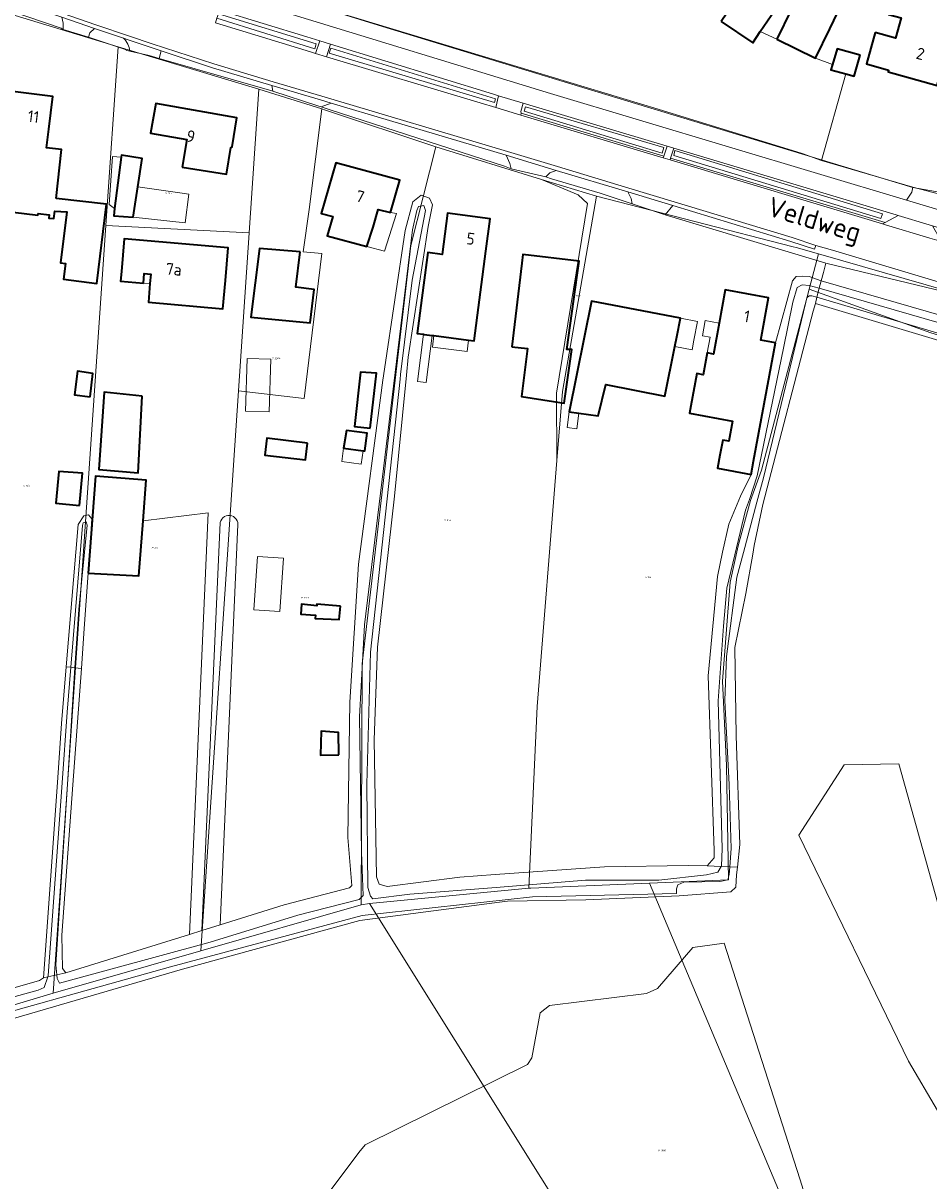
# Model space of a CAD drawing. Header units: metres. Extents: x 104777 to 177370, y 409697 to 438337.
# Tile 61 of 133: x 129444 to 129583, y 423271 to 423448. Entities that reach past the tile are written whole.
import ezdxf
from ezdxf.enums import TextEntityAlignment as Align
from ezdxf.lldxf.tags import DXFTag

# ---------------------------------------------------------------- set-up
doc = ezdxf.new("R2010")
doc.units = ezdxf.units.M
for name, color, linetype, lineweight in [('B-WE-GR-FRUITTEELT-GV', 40, 'Continuous', 13), ('B-WE-GR-GRAS-GV', 60, 'Continuous', 13), ('B-WE-GR-GROENVOORZIENING-GV', 80, 'Continuous', 18), ('B-WE-GR-HAAG-GV', 90, 'Continuous', 13), ('B-WE-GR-HOUTWAL-GV', 40, 'Continuous', 13), ('B-WE-KG-GRENS_PERCEEL-G', 150, 'KG-PERCEEL-SO', 18), ('B-WE-KG-GRENS_PERCEEL-S', 150, 'Continuous', 25), ('B-WE-OG-BEBOUWING-G', 7, 'Continuous', 35), ('B-WE-OG-BEBOUWING-GV', 7, 'Continuous', 35), ('B-WE-OG-BEBOUWING_HUISNUMMER-T18', 10, 'Continuous', 18), ('B-WE-OG-BEBOUWING_LUIFEL-GV', 7, 'Continuous', 18), ('B-WE-OG-BEBOUWING_STRAATNAAM-T18', 10, 'Continuous', 18), ('B-WE-OG-TERREIN_BEGROEID-GV', 7, 'Continuous', 18), ('B-WE-OG-TERREIN_ERF-GV', 7, 'Continuous', 18), ('B-WE-OG-TERREIN_OEVER-GV', 7, 'Continuous', 18), ('B-WE-OG-WATER-GV', 130, 'Continuous', 18), ('B-WE-OG-WATER_GREPPEL-GV', 160, 'Continuous', 18), ('B-WE-OG-WATER_SLOOT-GV', 120, 'Continuous', 18), ('B-WE-OG-WEG-GV', 7, 'Continuous', 18), ('B-WE-VH-GESLOTENVERHARDING_ASFALT-GV', 10, 'Continuous', 18), ('B-WE-VH-HALFVERHARDING_GRIND-GV', 252, 'Continuous', 18), ('B-WE-VH-OPENVERHARDING_BETONSTRAATSTEEN-GV', 90, 'Continuous', 18), ('B-WE-VH-OPENVERHARDING_TEGEL-GV', 90, 'Continuous', 18)]:
    doc.layers.add(name, color=color, linetype=linetype, lineweight=lineweight)
doc.styles.add('NLCS-ISO', font='NLCS-ISO.ttf')
doc.styles.add('NLCS-ISO-M20-T18', font='NLCS-ISO.ttf', dxfattribs={"height": 0.036})
doc.styles.get("Standard").update_dxf_attribs({"font": 'Romans.shx'})
tags = doc.linetypes.add('KG-PERCEEL-SO', pattern='A,5.5,-2,["P",Standard,S=1.8,R=0,X=-0.5,Y=-0.9],-2,5.5,-2,[5,NLCS.SHX,S=0.75,R=0,X=0,Y=0],-2', length=19).pattern_tags.tags
tags[6] = DXFTag(74, 10)

# ---------------------------------------------------------------- blocks, each defined once
blk = doc.blocks.new('SKG-PERCEELNUMMER-SO')
at = {"style": 'NLCS-ISO', "oblique": 10, "flags": 1}
for tag, p in [('GEMEENTECODE', (0, 2.6)), ('PERCEELGROOTTE', (0, -2.4))]:
    blk.add_attdef(tag, text='', height=1.8, dxfattribs=at).set_placement(p, align=Align.MIDDLE_CENTER)
at = {"style": 'NLCS-ISO', "oblique": 10}
blk.add_attdef('SECTIE', text='', height=1.8, dxfattribs=at).set_placement((-0.5, 0), align=Align.MIDDLE_RIGHT)
blk.add_attdef('PERCEELNUMMER', text='', height=1.8, dxfattribs=at).set_placement((0.5, 0), align=Align.MIDDLE_LEFT)

msp = doc.modelspace()

# ---------------------------------------------------------------- linework, layer by layer
at = {"layer": 'B-WE-GR-FRUITTEELT-GV', "ltscale": 20, "flags": 128}
msp.add_lwpolyline([(129487.51, 423450.966), (129541.523, 423434.632), (129563.525, 423427.901), (129566.512, 423426.818), (129570.244, 423440.038), (129567.93, 423440.69), (129568.173, 423441.481), (129565.6, 423442.46), (129559.67, 423445.34), (129557.146, 423446.514), (129556, 423444.82), (129551.17, 423448.08)], dxfattribs=at)
at = {"layer": 'B-WE-GR-GRAS-GV', "ltscale": 20, "flags": 128}
for points in [[(129454.359, 423363.731), (129453.774, 423355.259), (129453.327, 423349.146), (129452.025, 423331.358), (129450.341, 423308.342), (129450.456, 423303.278), (129450.971, 423302.574), (129469.842, 423308.47), (129472.702, 423372.942), (129462.761, 423371.69), (129462.133, 423363.3), (129454.37, 423363.73)], [(129569.987, 423334.407), (129563.044, 423323.641), (129579.819, 423289.095), (129588.689, 423273.978), (129592.847, 423245.413), (129615.865, 423265.896), (129605.346, 423285.425), (129623.199, 423298.106), (129637.777, 423275.663), (129655.169, 423286.757), (129660.974, 423292.502), (129657.114, 423298.276), (129608.502, 423304.987), (129584.237, 423313.418), (129578.312, 423334.539)]]:
    msp.add_lwpolyline(points, close=True, dxfattribs=at)
msp.add_lwpolyline([(129578.749, 423221.402), (129563.204, 423271.084), (129551.619, 423307.113), (129546.833, 423306.446), (129541.431, 423300.183), (129539.725, 423299.441), (129524.905, 423297.585), (129523.502, 423296.477), (129522.22, 423289.596), (129521.556, 423288.584), (129496.724, 423276.308), (129495.76, 423275.121), (129484.783, 423260.516)], dxfattribs=at)
at = {"layer": 'B-WE-GR-GROENVOORZIENING-GV', "ltscale": 20, "flags": 128}
for points in [[(129474.272, 423449.231), (129474.059, 423448.555), (129489.04, 423443.872), (129489.252, 423444.641)], [(129491.48, 423443.979), (129491.228, 423443.21), (129516.494, 423435.672), (129516.653, 423436.255)], [(129521.219, 423435.006), (129521.034, 423434.343), (129542.118, 423427.948), (129542.37, 423428.769)], [(129544.068, 423428.319), (129543.909, 423427.55), (129575.557, 423417.916), (129575.809, 423418.632)]]:
    msp.add_lwpolyline(points, close=True, dxfattribs=at)
at = {"layer": 'B-WE-GR-HAAG-GV', "ltscale": 20, "flags": 128}
for points in [[(129474.272, 423449.231), (129474.059, 423448.555), (129489.04, 423443.872), (129489.252, 423444.641)], [(129491.48, 423443.979), (129491.228, 423443.21), (129516.494, 423435.672), (129516.653, 423436.255)], [(129521.219, 423435.006), (129521.034, 423434.343), (129542.118, 423427.948), (129542.37, 423428.769)], [(129544.068, 423428.319), (129543.909, 423427.55), (129575.557, 423417.916), (129575.809, 423418.632)]]:
    msp.add_lwpolyline(points, close=True, dxfattribs=at)
at = {"layer": 'B-WE-GR-HOUTWAL-GV', "ltscale": 20, "flags": 128}
for points in [[(129566.462, 423408.402), (129652.926, 423383.422), (129666.929, 423379.046), (129681.421, 423372.844), (129694.491, 423366.767), (129688.318, 423372.31), (129678.449, 423376.849), (129650.163, 423387.14), (129627.365, 423394), (129585.146, 423406.771), (129567.164, 423411.083), (129566.799, 423409.688)], [(129569.987, 423334.407), (129578.312, 423334.539), (129584.237, 423313.418), (129608.502, 423304.987), (129657.114, 423298.276), (129660.974, 423292.502), (129655.169, 423286.757), (129637.777, 423275.663), (129623.199, 423298.106), (129605.346, 423285.425), (129615.865, 423265.896), (129592.847, 423245.413), (129588.689, 423273.978), (129579.819, 423289.095), (129563.044, 423323.641)]]:
    msp.add_lwpolyline(points, close=True, dxfattribs=at)
for points in [[(129606.491, 423392.672), (129565.561, 423404.956), (129565.25, 423403.769), (129557.514, 423374.199), (129556.218, 423367.93), (129555.986, 423366.634), (129554.91, 423360.613), (129553.241, 423352.341), (129553.431, 423338.81), (129554.021, 423322.22), (129553.652, 423318.749), (129553.53, 423317.6), (129553.42, 423315.681), (129552.627, 423314.992), (129544.732, 423314.365), (129530.443, 423313.769), (129518.483, 423313.561), (129517.265, 423313.401), (129495.929, 423310.598), (129468.784, 423303.149), (129430.16, 423291.909)], [(129484.783, 423260.516), (129495.76, 423275.121), (129496.724, 423276.308), (129521.556, 423288.584), (129522.22, 423289.596), (129523.502, 423296.477), (129524.905, 423297.585), (129539.725, 423299.441), (129541.431, 423300.183), (129546.833, 423306.446), (129551.619, 423307.113), (129563.204, 423271.084), (129578.749, 423221.402)]]:
    msp.add_lwpolyline(points, dxfattribs=at)
at = {"layer": 'B-WE-KG-GRENS_PERCEEL-G', "ltscale": 20, "flags": 128}
for points in [[(129485.502, 423451.636), (129499.353, 423447.277), (129529.505, 423438.136), (129555.692, 423430.156), (129580.457, 423422.681), (129590.01, 423420.972)], [(129436.789, 423450.9), (129458.932, 423444.176)], [(129458.932, 423444.176), (129457.06, 423416.863)], [(129458.932, 423444.176), (129480.438, 423437.696)], [(129480.438, 423437.696), (129478.964, 423415.742)], [(129480.438, 423437.696), (129490.12, 423434.682)], [(129490.12, 423434.682), (129488.142, 423419.29), (129487.257, 423412.82), (129490.1, 423412.601), (129487.412, 423390.414), (129477.342, 423391.582)], [(129490.12, 423434.682), (129490.655, 423434.515), (129507.524, 423428.885)], [(129507.524, 423428.885), (129503.698, 423413.805), (129496.288, 423349.828), (129496.085, 423313.002)], [(129507.524, 423428.885), (129523.666, 423423.922)], [(129526.041, 423380.935), (129526.005, 423391.215), (129530.7, 423420.211), (129529.284, 423421.538), (129523.666, 423423.922)], [(129523.666, 423423.922), (129532.076, 423421.337)], [(129532.076, 423421.337), (129526.883, 423391.499), (129526.041, 423380.935)], [(129532.076, 423421.337), (129562.179, 423413.621)], [(129457.06, 423416.863), (129449.015, 423299.471)], [(129457.06, 423416.863), (129478.964, 423415.742)], [(129478.964, 423415.742), (129477.342, 423391.582)], [(129562.179, 423413.621), (129562.622, 423413.494)], [(129562.622, 423413.494), (129566.048, 423412.511)], [(129566.048, 423412.511), (129564.617, 423407.137)], [(129566.048, 423412.511), (129589.231, 423405.833), (129604.399, 423401.108), (129620.724, 423396.072), (129641.492, 423390.031), (129655.85, 423385.507), (129666.815, 423381.572)], [(129564.617, 423407.137), (129563.995, 423404.802)], [(129564.617, 423407.137), (129583.232, 423400.467), (129648.903, 423380.335), (129668.849, 423372.791), (129689.691, 423363.246), (129708.225, 423354.766), (129726.135, 423344.342), (129732.093, 423340.896)], [(129563.995, 423404.802), (129557.35, 423379.448), (129555.656, 423374.837)], [(129477.342, 423391.582), (129471.593, 423305.965)], [(129526.041, 423380.935), (129523.043, 423343.333), (129521.746, 423315.514)], [(129555.656, 423374.837), (129553.76, 423367.86), (129552.547, 423362.325), (129551.381, 423347.205), (129551.989, 423334.298), (129552.3, 423316.806), (129540.21, 423316.301)], [(129521.746, 423315.514), (129497.394, 423313.174)], [(129540.21, 423316.301), (129522.04, 423315.542), (129521.746, 423315.514)], [(129581.111, 423218.993), (129540.21, 423316.301)], [(129497.394, 423313.174), (129496.085, 423313.002)], [(129563.149, 423208.056), (129497.394, 423313.174)], [(129496.085, 423313.002), (129471.593, 423305.965)], [(129471.593, 423305.965), (129449.015, 423299.471)], [(129449.015, 423299.471), (129428.717, 423293.396)]]:
    msp.add_lwpolyline(points, dxfattribs=at)
at = {"layer": 'B-WE-OG-BEBOUWING-G', "ltscale": 20, "flags": 128}
for points in [[(129574.69, 423446.39), (129573.38, 423441.57), (129576.76, 423440.64), (129576.68, 423440.34), (129584.19, 423438.29), (129585.5, 423443.11), (129592.88, 423470.125), (129584.604, 423472.384), (129583.686, 423469.006), (129582.239, 423469.401), (129576.732, 423449.136), (129578.661, 423448.609), (129577.825, 423445.534)], [(129449.457, 423420.972), (129450.297, 423428.495), (129447.972, 423428.744), (129448.33, 423431.62), (129448.95, 423436.58), (129442.46, 423437.39), (129441.84, 423432.43), (129441.783, 423431.963), (129438.987, 423432.312), (129437.398, 423419.582), (129446.685, 423418.423), (129446.717, 423418.681), (129448.403, 423418.506), (129448.356, 423417.975), (129449.117, 423417.927), (129449.245, 423419.076), (129451.084, 423418.951), (129450.112, 423411.152), (129450.902, 423411.053), (129450.605, 423408.641), (129455.666, 423408.01), (129457.175, 423420.11)], [(129468.72, 423425.78), (129475.51, 423424.72), (129476.2, 423428.8), (129476.37, 423428.92), (129477.12, 423433.34), (129464.69, 423435.5), (129463.9, 423430.97), (129469.45, 423430)], [(129500.593, 423418.874), (129502.04, 423423.81), (129492.25, 423426.44), (129489.99, 423418.72), (129491.792, 423418.238), (129490.908, 423415.308), (129496.989, 423413.668), (129497.922, 423416.597), (129498.734, 423419.336)], [(129505.619, 423400.239), (129505.749, 423400.222), (129506.95, 423400.067), (129507.238, 423400.03), (129512.527, 423399.346), (129513.407, 423399.232), (129515.17, 423412.93), (129515.82, 423417.89), (129509.33, 423418.73), (129508.51, 423412.43), (129506.28, 423412.72), (129505.63, 423407.76), (129504.682, 423400.36)], [(129462.807, 423408.057), (129462.934, 423409.502), (129463.94, 423409.413), (129463.813, 423407.974), (129463.565, 423405.15), (129474.96, 423404.147), (129475.35, 423408.48), (129475.78, 423413.47), (129459.87, 423414.83), (129459.44, 423409.85), (129459.301, 423408.366)], [(129486.76, 423412.82), (129480.58, 423413.37), (129479.236, 423402.848), (129488.287, 423401.99), (129488.92, 423407.102), (129486.104, 423407.443)], [(129519.143, 423398.316), (129521.556, 423398.064), (129520.607, 423390.742), (129527.156, 423389.71), (129528.318, 423397.886), (129527.55, 423397.896), (129529.126, 423409.285), (129529.424, 423411.438), (129520.84, 423412.425), (129520.683, 423411.123)], [(129559.46, 423398.92), (129557.21, 423399.33), (129558.41, 423405.83), (129551.78, 423407.05), (129550.843, 423401.955), (129549.97, 423397.21), (129549.04, 423397.38), (129548.43, 423394.04), (129547.44, 423394.22), (129546.54, 423389.3), (129546.325, 423388.156), (129552.916, 423386.945), (129552.351, 423383.868), (129551.393, 423384.044), (129550.974, 423381.766), (129550.6, 423379.752), (129555.75, 423378.796), (129556.125, 423380.818), (129558.55, 423394)], [(129529.402, 423388.184), (129532.34, 423387.776), (129533.528, 423392.556), (129542.534, 423390.773), (129544.077, 423398.385), (129544.373, 423399.844), (129544.95, 423402.69), (129531.321, 423405.285), (129527.918, 423388.39)], [(129462.618, 423390.791), (129456.804, 423391.395), (129455.996, 423379.563), (129462.011, 423379.023)], [(129454.37, 423363.73), (129462.133, 423363.3), (129462.761, 423371.69), (129463.229, 423377.939), (129455.467, 423378.516)]]:
    msp.add_lwpolyline(points, close=True, dxfattribs=at)
at = {"layer": 'B-WE-OG-BEBOUWING-GV', "ltscale": 20, "flags": 128}
for points in [[(129574.69, 423446.39), (129573.38, 423441.57), (129576.76, 423440.64), (129576.68, 423440.34), (129584.19, 423438.29), (129585.5, 423443.11), (129592.88, 423470.125), (129584.604, 423472.384), (129583.686, 423469.006), (129582.239, 423469.401), (129576.732, 423449.136), (129578.661, 423448.609), (129577.825, 423445.534)], [(129551.17, 423448.08), (129556, 423444.82), (129557.146, 423446.514), (129558.8, 423448.96), (129561.597, 423453.095), (129556.767, 423456.355), (129553.97, 423452.22)], [(129559.67, 423445.34), (129565.6, 423442.46), (129567.79, 423446.96), (129569.635, 423450.75), (129563.705, 423453.63), (129561.86, 423449.84)], [(129572.422, 423442.904), (129568.913, 423443.893), (129568.173, 423441.481), (129567.93, 423440.69), (129570.244, 423440.038), (129571.513, 423439.68)], [(129449.457, 423420.972), (129450.297, 423428.495), (129447.972, 423428.744), (129448.33, 423431.62), (129448.95, 423436.58), (129442.46, 423437.39), (129441.84, 423432.43), (129441.783, 423431.963), (129438.987, 423432.312), (129437.398, 423419.582), (129446.685, 423418.423), (129446.717, 423418.681), (129448.403, 423418.506), (129448.356, 423417.975), (129449.117, 423417.927), (129449.245, 423419.076), (129451.084, 423418.951), (129450.112, 423411.152), (129450.902, 423411.053), (129450.605, 423408.641), (129455.666, 423408.01), (129457.175, 423420.11)], [(129468.72, 423425.78), (129475.51, 423424.72), (129476.2, 423428.8), (129476.37, 423428.92), (129477.12, 423433.34), (129464.69, 423435.5), (129463.9, 423430.97), (129469.45, 423430)], [(129461.26, 423418.146), (129461.953, 423422.754), (129462.605, 423427.09), (129459.436, 423427.615), (129459.399, 423427.317), (129458.411, 423419.443), (129458.276, 423418.368)], [(129500.593, 423418.874), (129502.04, 423423.81), (129492.25, 423426.44), (129489.99, 423418.72), (129491.792, 423418.238), (129490.908, 423415.308), (129496.989, 423413.668), (129497.922, 423416.597), (129498.734, 423419.336)], [(129505.619, 423400.239), (129505.749, 423400.222), (129506.95, 423400.067), (129507.238, 423400.03), (129512.527, 423399.346), (129513.407, 423399.232), (129515.17, 423412.93), (129515.82, 423417.89), (129509.33, 423418.73), (129508.51, 423412.43), (129506.28, 423412.72), (129505.63, 423407.76), (129504.682, 423400.36)], [(129462.807, 423408.057), (129462.934, 423409.502), (129463.94, 423409.413), (129463.813, 423407.974), (129463.565, 423405.15), (129474.96, 423404.147), (129475.35, 423408.48), (129475.78, 423413.47), (129459.87, 423414.83), (129459.44, 423409.85), (129459.301, 423408.366)], [(129486.76, 423412.82), (129480.58, 423413.37), (129479.236, 423402.848), (129488.287, 423401.99), (129488.92, 423407.102), (129486.104, 423407.443)], [(129519.143, 423398.316), (129521.556, 423398.064), (129520.607, 423390.742), (129527.156, 423389.71), (129528.318, 423397.886), (129527.55, 423397.896), (129529.126, 423409.285), (129529.424, 423411.438), (129520.84, 423412.425), (129520.683, 423411.123)], [(129559.46, 423398.92), (129557.21, 423399.33), (129558.41, 423405.83), (129551.78, 423407.05), (129550.843, 423401.955), (129549.97, 423397.21), (129549.04, 423397.38), (129548.43, 423394.04), (129547.44, 423394.22), (129546.54, 423389.3), (129546.325, 423388.156), (129552.916, 423386.945), (129552.351, 423383.868), (129551.393, 423384.044), (129550.974, 423381.766), (129550.6, 423379.752), (129555.75, 423378.796), (129556.125, 423380.818), (129558.55, 423394)], [(129529.402, 423388.184), (129532.34, 423387.776), (129533.528, 423392.556), (129542.534, 423390.773), (129544.077, 423398.385), (129544.373, 423399.844), (129544.95, 423402.69), (129531.321, 423405.285), (129527.918, 423388.39)], [(129454.655, 423390.684), (129455.098, 423394.225), (129452.715, 423394.578), (129452.265, 423390.983)], [(129497.507, 423385.856), (129498.44, 423394.287), (129496.025, 423394.432), (129495.106, 423386.122)], [(129462.618, 423390.791), (129456.804, 423391.395), (129455.996, 423379.563), (129462.011, 423379.023)], [(129487.888, 423383.589), (129481.664, 423384.338), (129481.356, 423381.773), (129487.601, 423381.022)], [(129496.402, 423382.434), (129496.683, 423382.398), (129497.03, 423385.128), (129493.856, 423385.53), (129493.406, 423382.814)], [(129453.041, 423374.071), (129453.5, 423379.017), (129449.889, 423379.249), (129449.439, 423374.405)], [(129454.37, 423363.73), (129462.133, 423363.3), (129462.761, 423371.69), (129463.229, 423377.939), (129455.467, 423378.516)], [(129492.968, 423358.663), (129489.317, 423358.967), (129489.314, 423358.693), (129486.976, 423358.955), (129486.88, 423357.435), (129489.118, 423357.294), (129489.096, 423356.784), (129492.762, 423356.624)], [(129492.669, 423335.908), (129492.642, 423339.367), (129490.004, 423339.551), (129489.899, 423335.886)]]:
    msp.add_lwpolyline(points, close=True, dxfattribs=at)
at = {"layer": 'B-WE-OG-BEBOUWING_LUIFEL-GV', "ltscale": 20, "flags": 128}
for points in [[(129458.411, 423419.443), (129459.399, 423427.317), (129458.107, 423427.414), (129457.559, 423420.088)], [(129461.953, 423422.754), (129461.26, 423418.146), (129469.182, 423417.281), (129469.737, 423421.668), (129468.026, 423421.907)], [(129500.593, 423418.874), (129498.734, 423419.336), (129497.922, 423416.597), (129496.989, 423413.668), (129499.703, 423412.951), (129501.526, 423418.696)], [(129463.813, 423407.974), (129463.94, 423409.413), (129462.934, 423409.502), (129462.807, 423408.057)], [(129544.95, 423402.69), (129544.373, 423399.844), (129544.077, 423398.385), (129546.702, 423397.853), (129547.004, 423399.343), (129547.547, 423402.196)], [(129550.843, 423401.955), (129548.719, 423402.343), (129548.294, 423400.017), (129549.482, 423399.8), (129549.04, 423397.38), (129549.97, 423397.21)], [(129505.619, 423400.239), (129504.701, 423393.02), (129506.032, 423392.85), (129506.95, 423400.067), (129505.749, 423400.222)], [(129507.238, 423400.03), (129507.011, 423398.274), (129512.3, 423397.59), (129512.527, 423399.346)], [(129482.283, 423396.431), (129478.664, 423396.548), (129478.403, 423388.47), (129482.023, 423388.353)], [(129529.402, 423388.184), (129527.918, 423388.39), (129527.586, 423386.001), (129529.07, 423385.795)], [(129493.406, 423382.814), (129493.142, 423380.767), (129496.1, 423380.368), (129496.402, 423382.434)], [(129479.706, 423358.107), (129483.681, 423357.828), (129484.254, 423365.992), (129480.279, 423366.271)]]:
    msp.add_lwpolyline(points, close=True, dxfattribs=at)
at = {"layer": 'B-WE-OG-TERREIN_BEGROEID-GV', "ltscale": 20, "flags": 128}
msp.add_lwpolyline([(129579.484, 423420.757), (129580.302, 423421.953), (129580.47, 423422.707), (129566.512, 423426.818), (129563.525, 423427.901), (129541.523, 423434.632), (129487.51, 423450.966), (129489.374, 423452.639), (129487.036, 423452.333), (129486.593, 423452.561), (129486.318, 423452.703), (129485.599, 423453.073), (129485.564, 423453.171), (129485, 423452.699), (129483.904, 423451.781), (129483.815, 423451.668), (129476.865, 423454.162), (129476.51, 423454.308), (129476.419, 423454.345), (129476.417, 423454.339), (129475.839, 423452.932), (129483.924, 423450.392), (129483.726, 423449.694), (129525.05, 423437.03)], close=True, dxfattribs=at)
at = {"layer": 'B-WE-OG-TERREIN_ERF-GV', "ltscale": 20, "flags": 128}
for points in [[(129576.68, 423440.34), (129576.76, 423440.64), (129573.38, 423441.57), (129574.69, 423446.39), (129577.825, 423445.534), (129578.661, 423448.609), (129576.732, 423449.136), (129582.239, 423469.401), (129583.686, 423469.006), (129584.604, 423472.384), (129592.88, 423470.125), (129585.5, 423443.11), (129584.19, 423438.29)], [(129447.972, 423428.744), (129450.297, 423428.495), (129449.457, 423420.972), (129457.175, 423420.11), (129455.666, 423408.01), (129450.605, 423408.641), (129450.902, 423411.053), (129450.112, 423411.152), (129451.084, 423418.951), (129449.245, 423419.076), (129449.117, 423417.927), (129448.356, 423417.975), (129448.403, 423418.506), (129446.717, 423418.681), (129446.685, 423418.423), (129437.398, 423419.582), (129438.987, 423432.312), (129441.783, 423431.963), (129441.84, 423432.43), (129442.46, 423437.39), (129448.95, 423436.58), (129448.33, 423431.62)], [(129476.2, 423428.8), (129475.51, 423424.72), (129468.72, 423425.78), (129469.45, 423430), (129463.9, 423430.97), (129464.69, 423435.5), (129477.12, 423433.34), (129476.37, 423428.92)], [(129461.953, 423422.754), (129461.26, 423418.146), (129458.276, 423418.368), (129458.411, 423419.443), (129459.399, 423427.317), (129459.436, 423427.615), (129462.605, 423427.09)], [(129496.989, 423413.668), (129490.908, 423415.308), (129491.792, 423418.238), (129489.99, 423418.72), (129492.25, 423426.44), (129502.04, 423423.81), (129500.593, 423418.874), (129498.734, 423419.336), (129497.922, 423416.597)], [(129505.749, 423400.222), (129505.619, 423400.239), (129504.682, 423400.36), (129505.63, 423407.76), (129506.28, 423412.72), (129508.51, 423412.43), (129509.33, 423418.73), (129515.82, 423417.89), (129515.17, 423412.93), (129513.407, 423399.232), (129512.527, 423399.346), (129507.238, 423400.03), (129506.95, 423400.067)], [(129463.813, 423407.974), (129463.94, 423409.413), (129462.934, 423409.502), (129462.807, 423408.057), (129459.301, 423408.366), (129459.44, 423409.85), (129459.87, 423414.83), (129475.78, 423413.47), (129475.35, 423408.48), (129474.96, 423404.147), (129463.565, 423405.15)], [(129486.76, 423412.82), (129486.104, 423407.443), (129488.92, 423407.102), (129488.287, 423401.99), (129479.236, 423402.848), (129480.58, 423413.37)], [(129529.424, 423411.438), (129529.126, 423409.285), (129527.55, 423397.896), (129528.318, 423397.886), (129527.156, 423389.71), (129520.607, 423390.742), (129521.556, 423398.064), (129519.143, 423398.316), (129520.683, 423411.123), (129520.84, 423412.425)], [(129542.534, 423390.773), (129533.528, 423392.556), (129532.34, 423387.776), (129529.402, 423388.184), (129527.918, 423388.39), (129531.321, 423405.285), (129544.95, 423402.69), (129544.373, 423399.844), (129544.077, 423398.385)], [(129454.655, 423390.684), (129452.265, 423390.983), (129452.715, 423394.578), (129455.098, 423394.225)], [(129497.507, 423385.856), (129495.106, 423386.122), (129496.025, 423394.432), (129498.44, 423394.287)], [(129455.996, 423379.563), (129456.804, 423391.395), (129462.618, 423390.791), (129462.011, 423379.023)], [(129487.888, 423383.589), (129487.601, 423381.022), (129481.356, 423381.773), (129481.664, 423384.338)], [(129493.406, 423382.814), (129493.856, 423385.53), (129497.03, 423385.128), (129496.683, 423382.398), (129496.402, 423382.434)], [(129453.041, 423374.071), (129449.439, 423374.405), (129449.889, 423379.249), (129453.5, 423379.017)], [(129492.968, 423358.663), (129492.762, 423356.624), (129489.096, 423356.784), (129489.118, 423357.294), (129486.88, 423357.435), (129486.976, 423358.955), (129489.314, 423358.693), (129489.317, 423358.967)], [(129492.669, 423335.908), (129489.899, 423335.886), (129490.004, 423339.551), (129492.642, 423339.367)]]:
    msp.add_lwpolyline(points, close=True, dxfattribs=at)
for points in [[(129569.635, 423450.75), (129567.79, 423446.96), (129565.6, 423442.46), (129568.173, 423441.481), (129568.913, 423443.893), (129572.422, 423442.904), (129571.513, 423439.68), (129570.244, 423440.038), (129566.512, 423426.818), (129580.47, 423422.707), (129584.754, 423421.582), (129589.126, 423420.794), (129589.839, 423422.47), (129591.539, 423423.837), (129616.582, 423438.995), (129629.119, 423446.334), (129628.781, 423446.842), (129619.035, 423461.498)], [(129434.77, 423297.964), (129446.942, 423301.399), (129447.558, 423301.828), (129449.653, 423331.696), (129450.286, 423340.724), (129451.01, 423349.395), (129452.827, 423371.155), (129453.715, 423372.454), (129454.415, 423372.621), (129454.931, 423372.003), (129454.359, 423363.731), (129454.37, 423363.73), (129455.467, 423378.516), (129463.229, 423377.939), (129462.761, 423371.69), (129472.702, 423372.942), (129469.842, 423308.47), (129471.762, 423309.07), (129474.557, 423371.443), (129474.642, 423371.717), (129474.783, 423371.967), (129474.972, 423372.182), (129475.203, 423372.352), (129475.464, 423372.471), (129475.744, 423372.532), (129476.031, 423372.533), (129476.312, 423372.474), (129476.574, 423372.358), (129476.806, 423372.19), (129476.997, 423371.976), (129477.14, 423371.727), (129477.228, 423371.454), (129477.256, 423371.169), (129474.527, 423309.934), (129484.349, 423313.003), (129494.329, 423315.591), (129494.682, 423315.936), (129494.071, 423323.275), (129494.402, 423343.957), (129495.698, 423365.064), (129499.433, 423393.212), (129499.682, 423394.881), (129502.846, 423416.127), (129504.031, 423420.477), (129505.266, 423421.51), (129506.569, 423421.059), (129506.993, 423420.006), (129506.344, 423416.697), (129503.315, 423396.745), (129503.046, 423393.993), (129501.232, 423375.473), (129498.603, 423352.374), (129498.087, 423338.241), (129498.452, 423317.289), (129498.875, 423316.149), (129500.092, 423315.785), (129511.194, 423317.226), (129516.592, 423317.61), (129533.295, 423318.798), (129546.128, 423318.996), (129549.008, 423318.962), (129550.069, 423320.172), (129550.083, 423321.306), (129549.175, 423348.025), (129550.576, 423363.196), (129551.389, 423366.908), (129552.329, 423371.205), (129554.125, 423375.461), (129555.75, 423378.796), (129550.6, 423379.752), (129550.974, 423381.766), (129551.393, 423384.044), (129552.351, 423383.868), (129552.916, 423386.945), (129546.325, 423388.156), (129546.54, 423389.3), (129547.44, 423394.22), (129548.43, 423394.04), (129549.04, 423397.38), (129549.97, 423397.21), (129550.843, 423401.955), (129551.78, 423407.05), (129558.41, 423405.83), (129557.21, 423399.33), (129559.46, 423398.92), (129562.074, 423408.422), (129562.631, 423409.091), (129563.634, 423409.128), (129564.638, 423409.054), (129566.462, 423408.402), (129566.799, 423409.688), (129567.164, 423411.083), (129542.573, 423418.48), (129537.535, 423420.204), (129532.678, 423421.793), (129525.211, 423423.979), (129524.355, 423424.329), (129519.027, 423425.547), (129518.042, 423425.962), (129491.37, 423434.568), (129489.982, 423434.995), (129489.494, 423435.145), (129482.59, 423437.386), (129482.115, 423437.574), (129465.245, 423442.418), (129463.714, 423442.858), (129460.731, 423443.548), (129460.296, 423443.648), (129459.911, 423443.829), (129455.036, 423445.485), (129454.409, 423445.689), (129450.54, 423446.824), (129450.259, 423447.04), (129434.14, 423452.525)], [(129558.8, 423448.96), (129557.146, 423446.514), (129559.67, 423445.34), (129561.86, 423449.84)]]:
    msp.add_lwpolyline(points, dxfattribs=at)
at = {"layer": 'B-WE-OG-TERREIN_OEVER-GV', "ltscale": 20, "flags": 128}
for points in [[(129449.578, 423302.269), (129449.64, 423301.717), (129449.981, 423301.014), (129473.01, 423307.289), (129486.413, 423311.408), (129495.781, 423313.829), (129496.399, 423314.433), (129496.139, 423321.069), (129495.86, 423341.758), (129496.636, 423355.801), (129503.981, 423416.201), (129504.627, 423419.161), (129504.896, 423419.769), (129505.683, 423419.934), (129505.936, 423419.146), (129503.891, 423408.522), (129502.142, 423394.081), (129502.054, 423393.356), (129497.547, 423351.601), (129496.96, 423331.446), (129497.123, 423315.646), (129497.544, 423314.332), (129497.888, 423313.891), (129503.57, 423314.61), (129516.731, 423315.654), (129530.39, 423316.738), (129541.65, 423316.78), (129548.904, 423317.567), (129550.654, 423317.983), (129551.148, 423318.864), (129549.008, 423318.962), (129546.128, 423318.996), (129533.295, 423318.798), (129516.592, 423317.61), (129511.194, 423317.226), (129500.092, 423315.785), (129498.875, 423316.149), (129498.452, 423317.289), (129498.087, 423338.241), (129498.603, 423352.374), (129501.232, 423375.473), (129503.046, 423393.993), (129503.315, 423396.745), (129506.344, 423416.697), (129506.993, 423420.006), (129506.569, 423421.059), (129505.266, 423421.51), (129504.031, 423420.477), (129502.846, 423416.127), (129499.682, 423394.881), (129499.433, 423393.212), (129495.698, 423365.064), (129494.402, 423343.957), (129494.071, 423323.275), (129494.682, 423315.936), (129494.329, 423315.591), (129484.349, 423313.003), (129474.527, 423309.934), (129471.762, 423309.07), (129469.842, 423308.47), (129450.971, 423302.574)], [(129549.008, 423318.962), (129551.148, 423318.864), (129551.189, 423318.937), (129551.307, 423321.554), (129550.701, 423344.167), (129551.534, 423355.591), (129552.039, 423361.433), (129553.249, 423366.501), (129554.885, 423373.357), (129555.47, 423374.96), (129556.675, 423378.581), (129560.702, 423398.115), (129562.127, 423405.139), (129562.801, 423407.394), (129563.553, 423407.782), (129564.616, 423407.679), (129566.171, 423407.29), (129566.462, 423408.402), (129564.638, 423409.054), (129563.634, 423409.128), (129562.631, 423409.091), (129562.074, 423408.422), (129559.46, 423398.92), (129558.55, 423394), (129556.125, 423380.818), (129555.75, 423378.796), (129554.125, 423375.461), (129552.329, 423371.205), (129551.389, 423366.908), (129550.576, 423363.196), (129549.175, 423348.025), (129550.083, 423321.306), (129550.069, 423320.172)], [(129552.476, 423318.803), (129553.652, 423318.749), (129554.021, 423322.22), (129553.431, 423338.81), (129553.241, 423352.341), (129554.91, 423360.613), (129555.986, 423366.634), (129556.218, 423367.93), (129557.514, 423374.199), (129565.25, 423403.769), (129565.561, 423404.956), (129565.809, 423405.907), (129565.043, 423406.106), (129564.611, 423406.106), (129564.254, 423405.824), (129564.085, 423405.166), (129557.657, 423378.286), (129556.604, 423374.538), (129554.584, 423366.885), (129553.578, 423363.073), (129551.951, 423350.96), (129551.697, 423344.242), (129552.372, 423331.404), (129552.693, 423321.625)], [(129451.732, 423349.317), (129453.511, 423370.973), (129453.604, 423371.408), (129454.042, 423371.578), (129454.21, 423371.052), (129452.924, 423358.149), (129452.347, 423349.251), (129453.327, 423349.146), (129453.774, 423355.259), (129454.359, 423363.731), (129454.931, 423372.003), (129454.415, 423372.621), (129453.715, 423372.454), (129452.827, 423371.155), (129451.01, 423349.395)], [(129448.178, 423301.963), (129448.249, 423302.169), (129450.384, 423331.644), (129451.168, 423342.459), (129451.732, 423349.317), (129451.01, 423349.395), (129450.286, 423340.724), (129449.653, 423331.696), (129447.558, 423301.828)], [(129452.347, 423349.251), (129451.192, 423331.419), (129449.403, 423303.814), (129449.578, 423302.269), (129450.971, 423302.574), (129450.456, 423303.278), (129450.341, 423308.342), (129452.025, 423331.358), (129453.327, 423349.146)]]:
    msp.add_lwpolyline(points, close=True, dxfattribs=at)
for points in [[(129652.926, 423383.422), (129566.462, 423408.402), (129566.171, 423407.29), (129652.608, 423382.316)], [(129652.013, 423380.251), (129565.809, 423405.907), (129565.561, 423404.956), (129606.491, 423392.672)], [(129430.16, 423291.909), (129468.784, 423303.149), (129495.929, 423310.598), (129517.265, 423313.401), (129518.483, 423313.561), (129530.443, 423313.769), (129544.732, 423314.365), (129552.627, 423314.992), (129553.42, 423315.681), (129553.53, 423317.6), (129553.652, 423318.749), (129552.476, 423318.803), (129552.384, 423317.613), (129552.2, 423316.83), (129550.975, 423316.583), (129545.475, 423316.473), (129544.51, 423316.048), (129544.329, 423315.439), (129544.32, 423314.741), (129522.319, 423314.214), (129496.276, 423311.379), (129466.943, 423303.52), (129430.164, 423293.218)], [(129430.539, 423295.483), (129446.739, 423299.918), (129447.617, 423300.344), (129448.178, 423301.963), (129447.558, 423301.828), (129446.942, 423301.399), (129434.77, 423297.964)]]:
    msp.add_lwpolyline(points, dxfattribs=at)
at = {"layer": 'B-WE-OG-WATER-GV', "ltscale": 20, "flags": 128}
for points in [[(129551.148, 423318.864), (129550.654, 423317.983), (129548.904, 423317.567), (129541.65, 423316.78), (129530.39, 423316.738), (129516.731, 423315.654), (129503.57, 423314.61), (129497.888, 423313.891), (129497.544, 423314.332), (129497.123, 423315.646), (129496.96, 423331.446), (129497.547, 423351.601), (129502.054, 423393.356), (129502.142, 423394.081), (129503.891, 423408.522), (129505.936, 423419.146), (129505.683, 423419.934), (129504.896, 423419.769), (129504.627, 423419.161), (129503.981, 423416.201), (129496.636, 423355.801), (129495.86, 423341.758), (129496.139, 423321.069), (129496.399, 423314.433), (129495.781, 423313.829), (129486.413, 423311.408), (129473.01, 423307.289), (129449.981, 423301.014), (129449.64, 423301.717), (129449.578, 423302.269), (129448.178, 423301.963), (129447.617, 423300.344), (129446.739, 423299.918), (129430.539, 423295.483)], [(129430.164, 423293.218), (129466.943, 423303.52), (129496.276, 423311.379), (129522.319, 423314.214), (129544.32, 423314.741), (129544.329, 423315.439), (129544.51, 423316.048), (129545.475, 423316.473), (129550.975, 423316.583), (129552.2, 423316.83), (129552.384, 423317.613), (129552.476, 423318.803), (129551.148, 423318.864)]]:
    msp.add_lwpolyline(points, dxfattribs=at)
for points in [[(129551.148, 423318.864), (129552.476, 423318.803), (129552.693, 423321.625), (129552.372, 423331.404), (129551.697, 423344.242), (129551.951, 423350.96), (129553.578, 423363.073), (129554.584, 423366.885), (129556.604, 423374.538), (129557.657, 423378.286), (129564.085, 423405.166), (129564.254, 423405.824), (129564.611, 423406.106), (129565.043, 423406.106), (129565.809, 423405.907), (129566.171, 423407.29), (129564.616, 423407.679), (129563.553, 423407.782), (129562.801, 423407.394), (129562.127, 423405.139), (129560.702, 423398.115), (129556.675, 423378.581), (129555.47, 423374.96), (129554.885, 423373.357), (129553.249, 423366.501), (129552.039, 423361.433), (129551.534, 423355.591), (129550.701, 423344.167), (129551.307, 423321.554), (129551.189, 423318.937)], [(129452.347, 423349.251), (129452.924, 423358.149), (129454.21, 423371.052), (129454.042, 423371.578), (129453.604, 423371.408), (129453.511, 423370.973), (129451.732, 423349.317)], [(129449.578, 423302.269), (129449.403, 423303.814), (129451.192, 423331.419), (129452.347, 423349.251), (129451.732, 423349.317), (129451.168, 423342.459), (129450.384, 423331.644), (129448.249, 423302.169), (129448.178, 423301.963)]]:
    msp.add_lwpolyline(points, close=True, dxfattribs=at)
at = {"layer": 'B-WE-OG-WATER_GREPPEL-GV', "ltscale": 20, "flags": 128}
msp.add_lwpolyline([(129471.762, 423309.07), (129474.527, 423309.934), (129477.256, 423371.169), (129477.228, 423371.454), (129477.14, 423371.727), (129476.997, 423371.976), (129476.806, 423372.19), (129476.574, 423372.358), (129476.312, 423372.474), (129476.031, 423372.533), (129475.744, 423372.532), (129475.464, 423372.471), (129475.203, 423372.352), (129474.972, 423372.182), (129474.783, 423371.967), (129474.642, 423371.717), (129474.557, 423371.443)], close=True, dxfattribs=at)
at = {"layer": 'B-WE-OG-WATER_SLOOT-GV', "ltscale": 20, "flags": 128}
msp.add_lwpolyline([(129652.608, 423382.316), (129566.171, 423407.29), (129565.809, 423405.907), (129652.013, 423380.251)], dxfattribs=at)
at = {"layer": 'B-WE-OG-WEG-GV', "ltscale": 20, "flags": 128}
for points in [[(129450.54, 423446.824), (129450.552, 423447.823), (129450.33, 423448.707), (129415.968, 423460.414), (129414.989, 423459.419), (129414.821, 423458.999), (129434.14, 423452.525), (129450.259, 423447.04)], [(129489.145, 423443.189), (129489.791, 423445.105), (129489.105, 423445.315), (129487.816, 423445.71), (129474.453, 423449.804), (129474.272, 423449.231), (129489.252, 423444.641), (129489.04, 423443.872), (129474.059, 423448.555), (129473.835, 423447.845), (129487.026, 423443.826), (129488.49, 423443.386)], [(129490.828, 423442.683), (129514.324, 423435.618), (129516.694, 423434.906), (129517.123, 423436.711), (129516.351, 423436.968), (129491.436, 423444.601)], [(129482.59, 423437.386), (129482.47, 423438.285), (129473.4, 423440.99), (129465.537, 423443.565), (129465.245, 423442.418), (129482.115, 423437.574)], [(129491.48, 423443.979), (129516.653, 423436.255), (129516.494, 423435.672), (129491.228, 423443.21)], [(129519.027, 423425.547), (129518.837, 423426.348), (129518.304, 423427.598), (129491.541, 423435.58), (129489.982, 423434.995), (129491.37, 423434.568), (129518.042, 423425.962)], [(129542.387, 423427.493), (129542.879, 423428.973), (129520.907, 423435.576), (129520.528, 423434.293), (129520.588, 423434.02)], [(129521.219, 423435.006), (129542.37, 423428.769), (129542.118, 423427.948), (129521.034, 423434.343)], [(129577.925, 423418.484), (129543.898, 423428.668), (129543.427, 423427.18), (129576.224, 423417.319), (129578.213, 423418.398)], [(129544.068, 423428.319), (129575.809, 423418.632), (129575.557, 423417.916), (129543.909, 423427.55)], [(129525.949, 423425.298), (129524.944, 423424.945), (129524.355, 423424.329), (129525.211, 423423.979), (129532.678, 423421.793), (129537.535, 423420.204), (129537.411, 423421.004), (129536.879, 423421.99)], [(129692.584, 423371.646), (129689.314, 423373.109), (129680.492, 423377.057), (129679.81, 423377.29), (129664.78, 423383.41), (129626.35, 423395.67), (129568.174, 423413.078), (129565.66, 423413.83), (129565.43, 423413.26), (129561.82, 423414.44), (129543.78, 423419.901), (129542.573, 423418.48), (129567.164, 423411.083), (129585.146, 423406.771), (129627.365, 423394), (129650.163, 423387.14), (129678.449, 423376.849), (129688.318, 423372.31), (129694.491, 423366.767), (129695.481, 423367.481), (129695.264, 423367.589)]]:
    msp.add_lwpolyline(points, close=True, dxfattribs=at)
for points in [[(129455.356, 423447.002), (129454.594, 423446.311), (129454.409, 423445.689), (129455.036, 423445.485), (129459.911, 423443.829), (129460.296, 423443.648), (129460.731, 423443.548)], [(129459.762, 423445.506), (129455.356, 423447.002)]]:
    msp.add_lwpolyline(points, dxfattribs=at)
at = {"layer": 'B-WE-OG-WEG-GV', "ltscale": 20}
msp.add_lwpolyline([(129460.731, 423443.548, 0.1752299), (129459.762, 423445.506)], format="xyb", dxfattribs=at)
at = {"layer": 'B-WE-VH-GESLOTENVERHARDING_ASFALT-GV', "ltscale": 20, "flags": 128}
for points in [[(129450.523, 423449.275), (129455.549, 423447.57), (129460.684, 423445.827), (129464.175, 423444.642), (129473.579, 423441.563), (129482.641, 423438.86), (129490.084, 423436.64), (129518.475, 423428.173), (129526.123, 423425.872), (129537.053, 423422.564), (129543.954, 423420.475), (129562, 423415.012), (129565.66, 423413.83), (129568.174, 423413.078), (129626.35, 423395.67)], [(129602.98, 423408.961), (129591.466, 423412.423), (129590.843, 423412.61), (129584.854, 423414.411), (129583.074, 423414.946), (129576.285, 423416.988), (129575.853, 423417.118), (129543.337, 423426.894), (129542.301, 423427.206), (129520.51, 423433.758), (129516.694, 423434.906), (129514.324, 423435.618), (129490.828, 423442.683), (129489.145, 423443.189), (129488.49, 423443.386), (129487.026, 423443.826), (129473.835, 423447.845)]]:
    msp.add_lwpolyline(points, dxfattribs=at)
at = {"layer": 'B-WE-VH-HALFVERHARDING_GRIND-GV', "ltscale": 20, "flags": 128}
msp.add_lwpolyline([(129584.754, 423421.582), (129580.47, 423422.707), (129580.302, 423421.953), (129579.484, 423420.757), (129584.442, 423419.274)], close=True, dxfattribs=at)
at = {"layer": 'B-WE-VH-OPENVERHARDING_BETONSTRAATSTEEN-GV', "ltscale": 20, "flags": 128}
for points in [[(129450.33, 423448.707), (129455.356, 423447.002), (129459.762, 423445.506), (129460.491, 423445.259), (129463.988, 423444.072), (129465.537, 423443.565), (129473.4, 423440.99), (129482.47, 423438.285), (129489.913, 423436.065), (129491.541, 423435.58), (129518.304, 423427.598), (129525.949, 423425.298), (129536.879, 423421.99), (129543.78, 423419.901), (129561.82, 423414.44), (129565.43, 423413.26), (129565.66, 423413.83), (129562, 423415.012), (129543.954, 423420.475), (129537.053, 423422.564), (129526.123, 423425.872), (129518.475, 423428.173), (129490.084, 423436.64), (129482.641, 423438.86), (129473.579, 423441.563), (129464.175, 423444.642), (129460.684, 423445.827), (129455.549, 423447.57), (129450.523, 423449.275)], [(129463.988, 423444.072), (129460.491, 423445.259), (129459.762, 423445.506)], [(129460.731, 423443.548), (129463.714, 423442.858), (129465.245, 423442.418), (129465.537, 423443.565), (129463.988, 423444.072)]]:
    msp.add_lwpolyline(points, dxfattribs=at)
for points in [[(129450.33, 423448.707), (129450.552, 423447.823), (129450.54, 423446.824), (129454.409, 423445.689), (129454.594, 423446.311), (129455.356, 423447.002)], [(129490.828, 423442.683), (129491.436, 423444.601), (129489.791, 423445.105), (129489.145, 423443.189)], [(129489.913, 423436.065), (129482.47, 423438.285), (129482.59, 423437.386), (129489.494, 423435.145), (129489.982, 423434.995), (129491.541, 423435.58)], [(129517.123, 423436.711), (129516.694, 423434.906), (129520.51, 423433.758), (129520.588, 423434.02), (129520.528, 423434.293), (129520.907, 423435.576)], [(129542.301, 423427.206), (129542.387, 423427.493), (129520.588, 423434.02), (129520.51, 423433.758)], [(129543.898, 423428.668), (129542.879, 423428.973), (129542.387, 423427.493), (129542.301, 423427.206), (129543.337, 423426.894), (129543.427, 423427.18)], [(129524.355, 423424.329), (129524.944, 423424.945), (129525.949, 423425.298), (129518.304, 423427.598), (129518.837, 423426.348), (129519.027, 423425.547)], [(129543.337, 423426.894), (129575.853, 423417.118), (129576.224, 423417.319), (129543.427, 423427.18)], [(129537.535, 423420.204), (129542.573, 423418.48), (129543.78, 423419.901), (129536.879, 423421.99), (129537.411, 423421.004)], [(129576.285, 423416.988), (129583.074, 423414.946), (129584.854, 423414.411), (129584.641, 423414.788), (129583.495, 423416.816), (129582.955, 423416.978), (129578.213, 423418.398), (129576.224, 423417.319), (129575.853, 423417.118)]]:
    msp.add_lwpolyline(points, close=True, dxfattribs=at)
at = {"layer": 'B-WE-VH-OPENVERHARDING_BETONSTRAATSTEEN-GV', "ltscale": 20}
msp.add_lwpolyline([(129459.762, 423445.506, -0.1752299), (129460.731, 423443.548)], format="xyb", dxfattribs=at)
at = {"layer": 'B-WE-VH-OPENVERHARDING_TEGEL-GV', "ltscale": 20, "flags": 128}
for points in [[(129474.453, 423449.804), (129487.816, 423445.71), (129489.105, 423445.315), (129489.791, 423445.105), (129491.436, 423444.601), (129516.351, 423436.968), (129517.123, 423436.711), (129520.907, 423435.576), (129542.879, 423428.973)], [(129631.659, 423405.173), (129614.41, 423410.267), (129604.461, 423413.283), (129602.703, 423413.81), (129602.707, 423413.869), (129594.706, 423416.246), (129584.442, 423419.274), (129579.484, 423420.757), (129525.05, 423437.03), (129483.726, 423449.694)], [(129542.879, 423428.973), (129543.898, 423428.668), (129577.925, 423418.484), (129578.213, 423418.398), (129582.955, 423416.978), (129583.495, 423416.816), (129592.256, 423414.195), (129593.117, 423413.937), (129602.529, 423411.121), (129603.163, 423410.931), (129630.611, 423402.64), (129632.19, 423402.293), (129635.245, 423401.983), (129643.22, 423401.453), (129646.11, 423400.901), (129646.924, 423400.689), (129652.25, 423399.148), (129656.117, 423397.618)]]:
    msp.add_lwpolyline(points, dxfattribs=at)

# ---------------------------------------------------------------- block references
at = {"layer": 'B-WE-KG-GRENS_PERCEEL-S', "ltscale": 20, "xscale": 0.15, "yscale": 0.15, "zscale": 0.15}
for p, values in [((129466.445, 423421.814), {'PERCEELNUMMER': '163', 'SECTIE': 'H'}), ((129528.885, 423406.115), {'PERCEELNUMMER': '953', 'SECTIE': 'H'}), ((129482.789, 423396.552), {'PERCEELNUMMER': '2344', 'SECTIE': 'H'}), ((129444.792, 423377.083), {'PERCEELNUMMER': '161', 'SECTIE': 'H'}), ((129509.101, 423371.814), {'PERCEELNUMMER': '954', 'SECTIE': 'H'}), ((129464.388, 423367.565), {'PERCEELNUMMER': '162', 'SECTIE': 'H'}), ((129539.803, 423363.11), {'PERCEELNUMMER': '166', 'SECTIE': 'H'}), ((129487.224, 423359.927), {'PERCEELNUMMER': '2345', 'SECTIE': 'H'}), ((129541.82, 423275.416), {'PERCEELNUMMER': '1908', 'SECTIE': 'H'})]:
    msp.add_blockref('SKG-PERCEELNUMMER-SO', p, dxfattribs=at).add_auto_attribs(values)

# ---------------------------------------------------------------- texts
at = {"layer": 'B-WE-OG-BEBOUWING_HUISNUMMER-T18', "ltscale": 20, "style": 'NLCS-ISO-M20-T18'}
for s, rotation, p in [('2', 344.8, (129581.634, 423443.134)), ('11', 352.9, (129446.007, 423433.521)), ('9', 350.2, (129470.07, 423430.505)), ('7', 345, (129495.96, 423421.301)), ('5', 352.6, (129512.858, 423414.844)), ('7a', 355.1, (129467.462, 423410.166)), ('1', 349.6, (129555.099, 423402.982))]:
    msp.add_text(s, height=1.8, rotation=rotation, dxfattribs=at).set_placement(p, align=Align.MIDDLE)
at = {"layer": 'B-WE-OG-BEBOUWING_STRAATNAAM-T18', "ltscale": 20, "style": 'NLCS-ISO-M20-T18'}
msp.add_text('Veldweg', height=3, rotation=343.3, dxfattribs=at).set_placement((129565.313, 423417.349), align=Align.MIDDLE)

doc.saveas('drawing.dxf')
